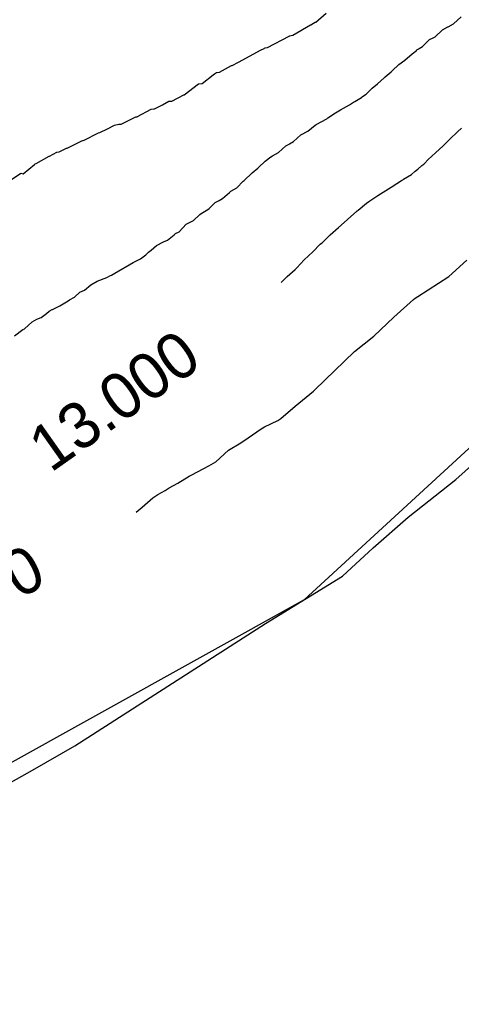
# Model space of a CAD drawing. Extents: x 158343 to 162498, y 431347 to 434500.
# Tile 116 of 220: x 159596 to 159613, y 433918 to 433956. Entities that reach past the tile are written whole.
import ezdxf

# ---------------------------------------------------------------- set-up
doc = ezdxf.new("R2010")
doc.units = 0
doc.header["$LTSCALE"] = 10
doc.header["$MEASUREMENT"] = 0
for name, color, linetype in [('000_arcering', 8, 'CONTINUOUS'), ('bestaand 012m', 8, 'CONTINUOUS'), ('def. con-hoogtelijn (index)', 8, 'CONTINUOUS')]:
    doc.layers.add(name, color=color, linetype=linetype)
doc.styles.add('Style-WORKING', font='WORKING.shx')

# ---------------------------------------------------------------- blocks, each defined once
blk = doc.blocks.new('bestaande hoogtelijnen')
at = {"layer": 'def. con-hoogtelijn (index)'}
for p, q in [((-60.254, -110.286), (-59.84, -109.943)), ((-60.254, -110.286), (-59.84, -109.943)), ((-60.254, -110.286), (-59.84, -109.943)), ((-60.338, -110.334), (-60.278, -110.294)), ((-60.338, -110.334), (-60.278, -110.294)), ((-60.338, -110.334), (-60.278, -110.294)), ((-60.278, -110.294), (-60.254, -110.286)), ((-60.278, -110.294), (-60.254, -110.286)), ((-60.278, -110.294), (-60.254, -110.286)), ((-54.849, -110.351), (-54.553, -110.083)), ((-54.849, -110.351), (-54.553, -110.083)), ((-61.148, -110.807), (-60.451, -110.397)), ((-61.148, -110.807), (-60.451, -110.397)), ((-61.148, -110.807), (-60.451, -110.397)), ((-60.451, -110.397), (-60.438, -110.394)), ((-60.451, -110.397), (-60.438, -110.394)), ((-60.451, -110.397), (-60.438, -110.394)), ((-60.438, -110.394), (-60.338, -110.334)), ((-60.438, -110.394), (-60.338, -110.334)), ((-60.438, -110.394), (-60.338, -110.334)), ((-55.575, -110.868), (-55.287, -110.594)), ((-55.575, -110.868), (-55.287, -110.594)), ((-55.287, -110.594), (-55.073, -110.481)), ((-55.287, -110.594), (-55.073, -110.481)), ((-55.073, -110.481), (-55.07, -110.479)), ((-55.073, -110.481), (-55.07, -110.479)), ((-55.07, -110.479), (-55.065, -110.475)), ((-55.07, -110.479), (-55.065, -110.475)), ((-55.065, -110.475), (-55.061, -110.472)), ((-55.065, -110.475), (-55.061, -110.472)), ((-55.061, -110.472), (-54.849, -110.351)), ((-55.061, -110.472), (-54.849, -110.351)), ((-62.138, -111.284), (-61.295, -110.837)), ((-62.138, -111.284), (-61.295, -110.837)), ((-62.138, -111.284), (-61.295, -110.837)), ((-61.295, -110.837), (-61.278, -110.833)), ((-61.295, -110.837), (-61.278, -110.833)), ((-61.295, -110.837), (-61.278, -110.833)), ((-61.278, -110.833), (-61.267, -110.83)), ((-61.278, -110.833), (-61.267, -110.83)), ((-61.278, -110.833), (-61.267, -110.83)), ((-61.267, -110.83), (-61.217, -110.82)), ((-61.267, -110.83), (-61.217, -110.82)), ((-61.267, -110.83), (-61.217, -110.82)), ((-61.217, -110.82), (-61.148, -110.807)), ((-61.217, -110.82), (-61.148, -110.807)), ((-61.217, -110.82), (-61.148, -110.807)), ((-56.069, -111.24), (-55.795, -110.969)), ((-56.069, -111.24), (-55.795, -110.969)), ((-55.795, -110.969), (-55.643, -110.901)), ((-55.795, -110.969), (-55.643, -110.901)), ((-55.643, -110.901), (-55.575, -110.868)), ((-55.643, -110.901), (-55.575, -110.868)), ((-62.973, -111.688), (-62.42, -111.391)), ((-62.973, -111.688), (-62.42, -111.391)), ((-62.973, -111.688), (-62.42, -111.391)), ((-62.42, -111.391), (-62.278, -111.32)), ((-62.42, -111.391), (-62.278, -111.32)), ((-62.42, -111.391), (-62.278, -111.32)), ((-62.278, -111.32), (-62.264, -111.312)), ((-62.278, -111.32), (-62.264, -111.312)), ((-62.278, -111.32), (-62.264, -111.312)), ((-62.264, -111.312), (-62.229, -111.302)), ((-62.264, -111.312), (-62.229, -111.302)), ((-62.264, -111.312), (-62.229, -111.302)), ((-62.229, -111.302), (-62.138, -111.284)), ((-62.229, -111.302), (-62.138, -111.284)), ((-62.229, -111.302), (-62.138, -111.284)), ((-56.477, -111.526), (-56.307, -111.396)), ((-56.477, -111.526), (-56.307, -111.396)), ((-56.307, -111.396), (-56.292, -111.382)), ((-56.307, -111.396), (-56.292, -111.382)), ((-56.292, -111.382), (-56.213, -111.331)), ((-56.292, -111.382), (-56.213, -111.331)), ((-56.213, -111.331), (-56.199, -111.318)), ((-56.213, -111.331), (-56.199, -111.318)), ((-56.199, -111.318), (-56.069, -111.24)), ((-56.199, -111.318), (-56.069, -111.24)), ((-63.53, -111.988), (-63.278, -111.856)), ((-63.53, -111.988), (-63.278, -111.856)), ((-63.53, -111.988), (-63.278, -111.856)), ((-63.278, -111.856), (-62.973, -111.688)), ((-63.278, -111.856), (-62.973, -111.688)), ((-63.278, -111.856), (-62.973, -111.688)), ((-56.994, -111.954), (-56.761, -111.784)), ((-56.994, -111.954), (-56.761, -111.784)), ((-56.761, -111.784), (-56.477, -111.526)), ((-56.761, -111.784), (-56.477, -111.526)), ((-64.148, -112.267), (-64.026, -112.246)), ((-64.148, -112.267), (-64.026, -112.246)), ((-64.148, -112.267), (-64.026, -112.246)), ((-64.026, -112.246), (-63.551, -111.993)), ((-64.026, -112.246), (-63.551, -111.993)), ((-64.026, -112.246), (-63.551, -111.993)), ((-63.551, -111.993), (-63.53, -111.988)), ((-63.551, -111.993), (-63.53, -111.988)), ((-63.551, -111.993), (-63.53, -111.988)), ((-57.534, -112.439), (-57.288, -112.232)), ((-57.534, -112.439), (-57.288, -112.232)), ((-57.288, -112.232), (-57.252, -112.2)), ((-57.288, -112.232), (-57.252, -112.2)), ((-57.252, -112.2), (-56.994, -111.954)), ((-57.252, -112.2), (-56.994, -111.954)), ((-64.709, -112.694), (-64.278, -112.353)), ((-64.709, -112.694), (-64.278, -112.353)), ((-64.709, -112.694), (-64.278, -112.353)), ((-64.278, -112.353), (-64.228, -112.317)), ((-64.278, -112.353), (-64.228, -112.317)), ((-64.278, -112.353), (-64.228, -112.317)), ((-64.278, -112.353), (-64.278, -112.353)), ((-64.278, -112.353), (-64.278, -112.353)), ((-64.278, -112.353), (-64.278, -112.353)), ((-64.228, -112.317), (-64.148, -112.268)), ((-64.228, -112.317), (-64.148, -112.268)), ((-64.228, -112.317), (-64.148, -112.268)), ((-64.148, -112.268), (-64.148, -112.267)), ((-64.148, -112.268), (-64.148, -112.267)), ((-64.148, -112.268), (-64.148, -112.267)), ((-57.834, -112.711), (-57.572, -112.474)), ((-57.834, -112.711), (-57.572, -112.474)), ((-57.572, -112.474), (-57.534, -112.439)), ((-57.572, -112.474), (-57.534, -112.439)), ((-65.412, -113.136), (-64.852, -112.705)), ((-65.412, -113.136), (-64.852, -112.705)), ((-65.412, -113.136), (-64.852, -112.705)), ((-64.852, -112.705), (-64.841, -112.704)), ((-64.852, -112.705), (-64.841, -112.704)), ((-64.852, -112.705), (-64.841, -112.704)), ((-64.841, -112.704), (-64.709, -112.694)), ((-64.841, -112.704), (-64.709, -112.694)), ((-64.841, -112.704), (-64.709, -112.694)), ((-58.278, -113.109), (-58.041, -112.882)), ((-58.278, -113.109), (-58.041, -112.882)), ((-58.041, -112.882), (-57.834, -112.711)), ((-58.041, -112.882), (-57.834, -112.711)), ((-66.265, -113.537), (-66.012, -113.389)), ((-66.265, -113.537), (-66.012, -113.389)), ((-66.265, -113.537), (-66.012, -113.389)), ((-66.012, -113.389), (-65.894, -113.389)), ((-66.012, -113.389), (-65.894, -113.389)), ((-66.012, -113.389), (-65.894, -113.389)), ((-65.894, -113.389), (-65.424, -113.136)), ((-65.894, -113.389), (-65.424, -113.136)), ((-65.894, -113.389), (-65.424, -113.136)), ((-65.424, -113.136), (-65.412, -113.136)), ((-65.424, -113.136), (-65.412, -113.136)), ((-65.424, -113.136), (-65.412, -113.136)), ((-58.771, -113.425), (-58.721, -113.395)), ((-58.771, -113.425), (-58.721, -113.395)), ((-58.721, -113.395), (-58.457, -113.237)), ((-58.721, -113.395), (-58.457, -113.237)), ((-58.457, -113.237), (-58.427, -113.217)), ((-58.457, -113.237), (-58.427, -113.217)), ((-58.427, -113.217), (-58.339, -113.155)), ((-58.427, -113.217), (-58.339, -113.155)), ((-58.339, -113.155), (-58.278, -113.109)), ((-58.339, -113.155), (-58.278, -113.109)), ((-67.247, -113.99), (-66.704, -113.697)), ((-67.247, -113.99), (-66.704, -113.697)), ((-67.247, -113.99), (-66.704, -113.697)), ((-66.704, -113.697), (-66.595, -113.691)), ((-66.704, -113.697), (-66.595, -113.691)), ((-66.704, -113.697), (-66.595, -113.691)), ((-66.595, -113.691), (-66.569, -113.69)), ((-66.595, -113.691), (-66.569, -113.69)), ((-66.595, -113.691), (-66.569, -113.69)), ((-66.569, -113.69), (-66.265, -113.537)), ((-66.569, -113.69), (-66.265, -113.537)), ((-66.569, -113.69), (-66.265, -113.537)), ((-59.471, -113.85), (-59.278, -113.73)), ((-59.471, -113.85), (-59.278, -113.73)), ((-59.278, -113.73), (-58.929, -113.525)), ((-59.278, -113.73), (-58.929, -113.525)), ((-58.929, -113.525), (-58.771, -113.425)), ((-58.929, -113.525), (-58.771, -113.425)), ((-67.88, -114.283), (-67.301, -114)), ((-67.88, -114.283), (-67.301, -114)), ((-67.88, -114.283), (-67.301, -114)), ((-67.301, -114), (-67.258, -113.996)), ((-67.301, -114), (-67.258, -113.996)), ((-67.301, -114), (-67.258, -113.996)), ((-67.258, -113.996), (-67.247, -113.99)), ((-67.258, -113.996), (-67.247, -113.99)), ((-67.258, -113.996), (-67.247, -113.99)), ((-60.24, -114.298), (-59.818, -114.074)), ((-60.24, -114.298), (-59.818, -114.074)), ((-59.818, -114.074), (-59.773, -114.043)), ((-59.818, -114.074), (-59.773, -114.043)), ((-59.773, -114.043), (-59.471, -113.85)), ((-59.773, -114.043), (-59.471, -113.85)), ((-68.713, -114.615), (-68.42, -114.475)), ((-68.713, -114.615), (-68.42, -114.475)), ((-68.713, -114.615), (-68.42, -114.475)), ((-68.42, -114.475), (-68.142, -114.329)), ((-68.42, -114.475), (-68.142, -114.329)), ((-68.42, -114.475), (-68.142, -114.329)), ((-68.142, -114.329), (-67.974, -114.285)), ((-68.142, -114.329), (-67.974, -114.285)), ((-68.142, -114.329), (-67.974, -114.285)), ((-67.974, -114.285), (-67.88, -114.283)), ((-67.974, -114.285), (-67.88, -114.283)), ((-67.974, -114.285), (-67.88, -114.283)), ((-60.833, -114.711), (-60.557, -114.563)), ((-60.833, -114.711), (-60.557, -114.563)), ((-60.557, -114.563), (-60.278, -114.325)), ((-60.557, -114.563), (-60.278, -114.325)), ((-60.278, -114.325), (-60.271, -114.321)), ((-60.278, -114.325), (-60.271, -114.321)), ((-60.271, -114.321), (-60.24, -114.298)), ((-60.271, -114.321), (-60.24, -114.298)), ((-54.691, -114.594), (-54.534, -114.44)), ((-54.691, -114.594), (-54.534, -114.44)), ((-54.691, -114.594), (-54.534, -114.44)), ((-69.998, -115.223), (-69.429, -114.944)), ((-69.998, -115.223), (-69.429, -114.944)), ((-69.998, -115.223), (-69.429, -114.944)), ((-69.429, -114.944), (-69.379, -114.931)), ((-69.429, -114.944), (-69.379, -114.931)), ((-69.429, -114.944), (-69.379, -114.931)), ((-69.379, -114.931), (-69.371, -114.927)), ((-69.379, -114.931), (-69.371, -114.927)), ((-69.379, -114.931), (-69.371, -114.927)), ((-69.371, -114.927), (-69.337, -114.918)), ((-69.371, -114.927), (-69.337, -114.918)), ((-69.371, -114.927), (-69.337, -114.918)), ((-69.337, -114.918), (-68.772, -114.629)), ((-69.337, -114.918), (-68.772, -114.629)), ((-69.337, -114.918), (-68.772, -114.629)), ((-68.772, -114.629), (-68.713, -114.615)), ((-68.772, -114.629), (-68.713, -114.615)), ((-68.772, -114.629), (-68.713, -114.615)), ((-61.125, -114.972), (-60.833, -114.711)), ((-61.125, -114.972), (-60.833, -114.711)), ((-55.089, -114.97), (-55.044, -114.929)), ((-55.089, -114.97), (-55.044, -114.929)), ((-55.089, -114.97), (-55.044, -114.929)), ((-55.044, -114.929), (-55.003, -114.892)), ((-55.044, -114.929), (-55.003, -114.892)), ((-55.044, -114.929), (-55.003, -114.892)), ((-55.003, -114.892), (-54.992, -114.882)), ((-55.003, -114.892), (-54.992, -114.882)), ((-55.003, -114.892), (-54.992, -114.882)), ((-54.992, -114.882), (-54.691, -114.594)), ((-54.992, -114.882), (-54.691, -114.594)), ((-54.992, -114.882), (-54.691, -114.594)), ((-70.311, -115.374), (-70.032, -115.227)), ((-70.311, -115.374), (-70.032, -115.227)), ((-70.311, -115.374), (-70.032, -115.227)), ((-70.032, -115.227), (-69.998, -115.223)), ((-70.032, -115.227), (-69.998, -115.223)), ((-70.032, -115.227), (-69.998, -115.223)), ((-61.717, -115.399), (-61.425, -115.141)), ((-61.717, -115.399), (-61.425, -115.141)), ((-61.425, -115.141), (-61.298, -115.075)), ((-61.425, -115.141), (-61.298, -115.075)), ((-61.298, -115.075), (-61.287, -115.065)), ((-61.298, -115.075), (-61.287, -115.065)), ((-61.287, -115.065), (-61.278, -115.057)), ((-61.287, -115.065), (-61.278, -115.057)), ((-61.278, -115.057), (-61.125, -114.972)), ((-61.278, -115.057), (-61.125, -114.972)), ((-55.561, -115.412), (-55.256, -115.136)), ((-55.561, -115.412), (-55.256, -115.136)), ((-55.561, -115.412), (-55.256, -115.136)), ((-55.256, -115.136), (-55.089, -114.97)), ((-55.256, -115.136), (-55.089, -114.97)), ((-55.256, -115.136), (-55.089, -114.97)), ((-71.215, -115.823), (-70.704, -115.54)), ((-71.215, -115.823), (-70.704, -115.54)), ((-71.215, -115.823), (-70.704, -115.54)), ((-70.704, -115.54), (-70.687, -115.538)), ((-70.704, -115.54), (-70.687, -115.538)), ((-70.704, -115.54), (-70.687, -115.538)), ((-70.687, -115.538), (-70.403, -115.391)), ((-70.687, -115.538), (-70.403, -115.391)), ((-70.687, -115.538), (-70.403, -115.391)), ((-70.403, -115.391), (-70.311, -115.374)), ((-70.403, -115.391), (-70.311, -115.374)), ((-70.403, -115.391), (-70.311, -115.374)), ((-62.235, -115.738), (-62.019, -115.568)), ((-62.235, -115.738), (-62.019, -115.568)), ((-62.019, -115.568), (-61.954, -115.525)), ((-62.019, -115.568), (-61.954, -115.525)), ((-61.954, -115.525), (-61.717, -115.399)), ((-61.954, -115.525), (-61.717, -115.399)), ((-55.992, -115.834), (-55.838, -115.677)), ((-55.992, -115.834), (-55.838, -115.677)), ((-55.992, -115.834), (-55.838, -115.677)), ((-55.838, -115.677), (-55.561, -115.412)), ((-55.838, -115.677), (-55.561, -115.412)), ((-55.838, -115.677), (-55.561, -115.412)), ((-71.722, -116.236), (-71.278, -115.865)), ((-71.722, -116.236), (-71.278, -115.865)), ((-71.722, -116.236), (-71.278, -115.865)), ((-71.278, -115.865), (-71.254, -115.847)), ((-71.278, -115.865), (-71.254, -115.847)), ((-71.278, -115.865), (-71.254, -115.847)), ((-71.254, -115.847), (-71.215, -115.823)), ((-71.254, -115.847), (-71.215, -115.823)), ((-71.254, -115.847), (-71.215, -115.823)), ((-62.741, -116.193), (-62.528, -116.017)), ((-62.741, -116.193), (-62.528, -116.017)), ((-62.528, -116.017), (-62.493, -115.986)), ((-62.528, -116.017), (-62.493, -115.986)), ((-62.493, -115.986), (-62.235, -115.738)), ((-62.493, -115.986), (-62.235, -115.738)), ((-56.355, -116.126), (-56.252, -116.055)), ((-56.355, -116.126), (-56.252, -116.055)), ((-56.355, -116.126), (-56.252, -116.055)), ((-56.252, -116.055), (-56.087, -115.909)), ((-56.252, -116.055), (-56.087, -115.909)), ((-56.252, -116.055), (-56.087, -115.909)), ((-56.087, -115.909), (-56.016, -115.855)), ((-56.087, -115.909), (-56.016, -115.855)), ((-56.087, -115.909), (-56.016, -115.855)), ((-56.016, -115.855), (-55.992, -115.834)), ((-56.016, -115.855), (-55.992, -115.834)), ((-56.016, -115.855), (-55.992, -115.834)), ((-72.849, -116.894), (-71.821, -116.207)), ((-72.849, -116.894), (-71.821, -116.207)), ((-72.849, -116.894), (-71.821, -116.207)), ((-71.821, -116.207), (-71.722, -116.236)), ((-71.821, -116.207), (-71.722, -116.236)), ((-71.821, -116.207), (-71.722, -116.236)), ((-63.097, -116.515), (-63.054, -116.49)), ((-63.097, -116.515), (-63.054, -116.49)), ((-63.054, -116.49), (-63.03, -116.475)), ((-63.054, -116.49), (-63.03, -116.475)), ((-63.03, -116.475), (-62.775, -116.227)), ((-63.03, -116.475), (-62.775, -116.227)), ((-62.775, -116.227), (-62.741, -116.193)), ((-62.775, -116.227), (-62.741, -116.193)), ((-57.07, -116.616), (-56.886, -116.499)), ((-57.07, -116.616), (-56.886, -116.499)), ((-57.07, -116.616), (-56.886, -116.499)), ((-56.886, -116.499), (-56.84, -116.467)), ((-56.886, -116.499), (-56.84, -116.467)), ((-56.886, -116.499), (-56.84, -116.467)), ((-56.84, -116.467), (-56.808, -116.443)), ((-56.84, -116.467), (-56.808, -116.443)), ((-56.84, -116.467), (-56.808, -116.443)), ((-56.808, -116.443), (-56.5, -116.259)), ((-56.808, -116.443), (-56.5, -116.259)), ((-56.808, -116.443), (-56.5, -116.259)), ((-56.5, -116.259), (-56.355, -116.126)), ((-56.5, -116.259), (-56.355, -116.126)), ((-56.5, -116.259), (-56.355, -116.126)), ((-63.58, -116.909), (-63.345, -116.782)), ((-63.58, -116.909), (-63.345, -116.782)), ((-63.345, -116.782), (-63.097, -116.515)), ((-63.345, -116.782), (-63.097, -116.515)), ((-57.816, -117.089), (-57.296, -116.756)), ((-57.816, -117.089), (-57.296, -116.756)), ((-57.816, -117.089), (-57.296, -116.756)), ((-57.296, -116.756), (-57.07, -116.616)), ((-57.296, -116.756), (-57.07, -116.616)), ((-57.296, -116.756), (-57.07, -116.616)), ((-64.038, -117.278), (-63.911, -117.205)), ((-64.038, -117.278), (-63.911, -117.205)), ((-63.911, -117.205), (-63.638, -116.965)), ((-63.911, -117.205), (-63.638, -116.965)), ((-63.638, -116.965), (-63.609, -116.936)), ((-63.638, -116.965), (-63.609, -116.936)), ((-63.609, -116.936), (-63.58, -116.909)), ((-63.609, -116.936), (-63.58, -116.909)), ((-58.168, -117.315), (-57.816, -117.089)), ((-58.168, -117.315), (-57.816, -117.089)), ((-58.168, -117.315), (-57.816, -117.089)), ((-64.751, -117.783), (-64.48, -117.636)), ((-64.751, -117.783), (-64.48, -117.636)), ((-64.48, -117.636), (-64.43, -117.591)), ((-64.48, -117.636), (-64.43, -117.591)), ((-64.43, -117.591), (-64.19, -117.355)), ((-64.43, -117.591), (-64.19, -117.355)), ((-64.19, -117.355), (-64.038, -117.278)), ((-64.19, -117.355), (-64.038, -117.278)), ((-58.623, -117.683), (-58.583, -117.655)), ((-58.623, -117.683), (-58.583, -117.655)), ((-58.623, -117.683), (-58.583, -117.655)), ((-58.583, -117.655), (-58.257, -117.377)), ((-58.583, -117.655), (-58.257, -117.377)), ((-58.583, -117.655), (-58.257, -117.377)), ((-58.257, -117.377), (-58.168, -117.315)), ((-58.257, -117.377), (-58.168, -117.315)), ((-58.257, -117.377), (-58.168, -117.315)), ((-65.046, -118.067), (-64.806, -117.836)), ((-65.046, -118.067), (-64.806, -117.836)), ((-64.806, -117.836), (-64.8, -117.833)), ((-64.806, -117.836), (-64.8, -117.833)), ((-64.8, -117.833), (-64.751, -117.783)), ((-64.8, -117.833), (-64.751, -117.783)), ((-59.357, -118.332), (-59.016, -118.031)), ((-59.357, -118.332), (-59.016, -118.031)), ((-59.357, -118.332), (-59.016, -118.031)), ((-59.016, -118.031), (-59.003, -118.019)), ((-59.016, -118.031), (-59.003, -118.019)), ((-59.016, -118.031), (-59.003, -118.019)), ((-59.003, -118.019), (-58.992, -118.009)), ((-59.003, -118.019), (-58.992, -118.009)), ((-59.003, -118.019), (-58.992, -118.009)), ((-58.992, -118.009), (-58.651, -117.705)), ((-58.992, -118.009), (-58.651, -117.705)), ((-58.992, -118.009), (-58.651, -117.705)), ((-58.651, -117.705), (-58.623, -117.683)), ((-58.651, -117.705), (-58.623, -117.683)), ((-58.651, -117.705), (-58.623, -117.683)), ((-65.613, -118.503), (-65.336, -118.209)), ((-65.613, -118.503), (-65.336, -118.209)), ((-65.336, -118.209), (-65.046, -118.067)), ((-65.336, -118.209), (-65.046, -118.067)), ((-59.69, -118.63), (-59.357, -118.332)), ((-59.69, -118.63), (-59.357, -118.332)), ((-59.69, -118.63), (-59.357, -118.332)), ((-66.071, -118.829), (-65.801, -118.622)), ((-66.071, -118.829), (-65.801, -118.622)), ((-65.801, -118.622), (-65.752, -118.576)), ((-65.801, -118.622), (-65.752, -118.576)), ((-65.752, -118.576), (-65.613, -118.503)), ((-65.752, -118.576), (-65.613, -118.503)), ((-59.992, -118.918), (-59.69, -118.63)), ((-59.992, -118.918), (-59.69, -118.63)), ((-59.992, -118.918), (-59.69, -118.63)), ((-66.706, -119.229), (-66.5, -119.043)), ((-66.706, -119.229), (-66.5, -119.043)), ((-66.5, -119.043), (-66.218, -118.898)), ((-66.5, -119.043), (-66.218, -118.898)), ((-66.218, -118.898), (-66.071, -118.829)), ((-66.218, -118.898), (-66.071, -118.829)), ((-60.369, -119.285), (-60.073, -118.995)), ((-60.369, -119.285), (-60.073, -118.995)), ((-60.369, -119.285), (-60.073, -118.995)), ((-60.073, -118.995), (-60.032, -118.955)), ((-60.073, -118.995), (-60.032, -118.955)), ((-60.073, -118.995), (-60.032, -118.955)), ((-60.032, -118.955), (-59.992, -118.918)), ((-60.032, -118.955), (-59.992, -118.918)), ((-60.032, -118.955), (-59.992, -118.918)), ((-67.406, -119.71), (-67.122, -119.57)), ((-67.406, -119.71), (-67.122, -119.57)), ((-67.122, -119.57), (-66.921, -119.41)), ((-67.122, -119.57), (-66.921, -119.41)), ((-66.921, -119.41), (-66.811, -119.309)), ((-66.921, -119.41), (-66.811, -119.309)), ((-66.811, -119.309), (-66.807, -119.307)), ((-66.811, -119.309), (-66.807, -119.307)), ((-66.807, -119.307), (-66.706, -119.229)), ((-66.807, -119.307), (-66.706, -119.229)), ((-60.703, -119.602), (-60.369, -119.285)), ((-60.703, -119.602), (-60.369, -119.285)), ((-60.703, -119.602), (-60.369, -119.285)), ((-68.127, -120.132), (-67.406, -119.71)), ((-68.127, -120.132), (-67.406, -119.71)), ((-61.06, -119.979), (-61.026, -119.946)), ((-61.06, -119.979), (-61.026, -119.946)), ((-61.06, -119.979), (-61.026, -119.946)), ((-61.026, -119.946), (-60.992, -119.914)), ((-61.026, -119.946), (-60.992, -119.914)), ((-61.026, -119.946), (-60.992, -119.914)), ((-60.992, -119.914), (-60.703, -119.602)), ((-60.992, -119.914), (-60.703, -119.602)), ((-60.992, -119.914), (-60.703, -119.602)), ((-55.039, -120.263), (-54.325, -119.619)), ((-55.039, -120.263), (-54.325, -119.619)), ((-68.817, -120.442), (-68.447, -120.296)), ((-68.817, -120.442), (-68.447, -120.296)), ((-68.447, -120.296), (-68.305, -120.222)), ((-68.447, -120.296), (-68.305, -120.222)), ((-68.305, -120.222), (-68.267, -120.206)), ((-68.305, -120.222), (-68.267, -120.206)), ((-68.267, -120.206), (-68.127, -120.132)), ((-68.267, -120.206), (-68.127, -120.132)), ((-61.609, -120.486), (-61.379, -120.259)), ((-61.609, -120.486), (-61.379, -120.259)), ((-61.609, -120.486), (-61.379, -120.259)), ((-61.379, -120.259), (-61.06, -119.979)), ((-61.379, -120.259), (-61.06, -119.979)), ((-61.379, -120.259), (-61.06, -119.979)), ((-56.254, -121.04), (-55.039, -120.263)), ((-56.254, -121.04), (-55.039, -120.263)), ((-69.326, -120.79), (-69.072, -120.584)), ((-69.326, -120.79), (-69.072, -120.584)), ((-69.072, -120.584), (-68.817, -120.442)), ((-69.072, -120.584), (-68.817, -120.442)), ((-69.911, -121.173), (-69.706, -121.064)), ((-69.911, -121.173), (-69.706, -121.064)), ((-69.706, -121.064), (-69.5, -120.874)), ((-69.706, -121.064), (-69.5, -120.874)), ((-69.5, -120.874), (-69.326, -120.79)), ((-69.5, -120.874), (-69.326, -120.79)), ((-56.413, -121.156), (-56.347, -121.106)), ((-56.413, -121.156), (-56.347, -121.106)), ((-56.347, -121.106), (-56.254, -121.04)), ((-56.347, -121.106), (-56.254, -121.04)), ((-70.572, -121.544), (-70.316, -121.423)), ((-70.572, -121.544), (-70.316, -121.423)), ((-70.316, -121.423), (-70.293, -121.41)), ((-70.316, -121.423), (-70.293, -121.41)), ((-70.293, -121.41), (-69.963, -121.205)), ((-70.293, -121.41), (-69.963, -121.205)), ((-69.963, -121.205), (-69.911, -121.173)), ((-69.963, -121.205), (-69.911, -121.173)), ((-57.191, -121.851), (-56.413, -121.156)), ((-57.191, -121.851), (-56.413, -121.156)), ((-71.185, -121.931), (-71.016, -121.859)), ((-71.185, -121.931), (-71.016, -121.859)), ((-71.016, -121.859), (-70.811, -121.703)), ((-71.016, -121.859), (-70.811, -121.703)), ((-70.811, -121.703), (-70.706, -121.621)), ((-70.811, -121.703), (-70.706, -121.621)), ((-70.706, -121.621), (-70.585, -121.554)), ((-70.706, -121.621), (-70.585, -121.554)), ((-70.585, -121.554), (-70.572, -121.544)), ((-70.585, -121.554), (-70.572, -121.544)), ((-57.969, -122.591), (-57.191, -121.851)), ((-57.969, -122.591), (-57.191, -121.851)), ((-71.67, -122.303), (-71.373, -122.028)), ((-71.67, -122.303), (-71.373, -122.028)), ((-71.373, -122.028), (-71.185, -121.931)), ((-71.373, -122.028), (-71.185, -121.931)), ((-72.068, -122.583), (-71.741, -122.338)), ((-72.068, -122.583), (-71.741, -122.338)), ((-71.741, -122.338), (-71.67, -122.303)), ((-71.741, -122.338), (-71.67, -122.303)), ((-58.726, -123.192), (-57.969, -122.591)), ((-58.726, -123.192), (-57.969, -122.591)), ((-60.282, -124.7), (-58.726, -123.192)), ((-60.282, -124.7), (-58.726, -123.192)), ((-61.06, -125.331), (-60.343, -124.753)), ((-61.06, -125.331), (-60.343, -124.753)), ((-60.343, -124.753), (-60.31, -124.725)), ((-60.343, -124.753), (-60.31, -124.725)), ((-60.31, -124.725), (-60.282, -124.7)), ((-60.31, -124.725), (-60.282, -124.7)), ((-61.618, -125.816), (-61.06, -125.331)), ((-61.618, -125.816), (-61.06, -125.331)), ((-62.262, -126.15), (-61.742, -125.892)), ((-62.262, -126.15), (-61.742, -125.892)), ((-61.742, -125.892), (-61.618, -125.816)), ((-61.742, -125.892), (-61.618, -125.816)), ((-63.075, -126.694), (-62.726, -126.463)), ((-63.075, -126.694), (-62.726, -126.463)), ((-62.726, -126.463), (-62.396, -126.224)), ((-62.726, -126.463), (-62.396, -126.224)), ((-62.396, -126.224), (-62.262, -126.15)), ((-62.396, -126.224), (-62.262, -126.15)), ((-63.679, -127.066), (-63.193, -126.774)), ((-63.679, -127.066), (-63.193, -126.774)), ((-63.193, -126.774), (-63.174, -126.761)), ((-63.193, -126.774), (-63.174, -126.761)), ((-63.174, -126.761), (-63.075, -126.694)), ((-63.174, -126.761), (-63.075, -126.694)), ((-54.764, -128.213), (-53.008, -126.63)), ((-54.764, -128.213), (-53.008, -126.63)), ((-54.764, -128.213), (-53.008, -126.63)), ((-64.166, -127.518), (-63.679, -127.066)), ((-64.166, -127.518), (-63.679, -127.066)), ((-64.666, -127.796), (-64.439, -127.672)), ((-64.666, -127.796), (-64.439, -127.672)), ((-64.439, -127.672), (-64.166, -127.518)), ((-64.439, -127.672), (-64.166, -127.518)), ((-65.217, -128.083), (-65.109, -128.023)), ((-65.217, -128.083), (-65.109, -128.023)), ((-65.109, -128.023), (-64.666, -127.796)), ((-65.109, -128.023), (-64.666, -127.796)), ((-65.994, -128.541), (-65.664, -128.353)), ((-65.994, -128.541), (-65.664, -128.353)), ((-65.664, -128.353), (-65.217, -128.083)), ((-65.664, -128.353), (-65.217, -128.083)), ((-56.627, -129.691), (-54.764, -128.213)), ((-56.627, -129.691), (-54.764, -128.213)), ((-56.627, -129.691), (-54.764, -128.213)), ((-66.641, -128.932), (-66.449, -128.8)), ((-66.641, -128.932), (-66.449, -128.8)), ((-66.449, -128.8), (-66.156, -128.639)), ((-66.449, -128.8), (-66.156, -128.639)), ((-66.156, -128.639), (-65.994, -128.541)), ((-66.156, -128.639), (-65.994, -128.541)), ((-67.059, -129.292), (-66.641, -128.932)), ((-67.059, -129.292), (-66.641, -128.932)), ((-67.289, -129.484), (-67.059, -129.292)), ((-67.289, -129.484), (-67.059, -129.292)), ((-58.001, -130.883), (-56.627, -129.691)), ((-58.001, -130.883), (-56.627, -129.691)), ((-58.001, -130.883), (-56.627, -129.691)), ((-59.199, -131.994), (-58.001, -130.883)), ((-59.199, -131.994), (-58.001, -130.883)), ((-59.199, -131.994), (-58.001, -130.883)), ((-62.226, -133.846), (-59.199, -131.994)), ((-62.226, -133.846), (-59.199, -131.994)), ((-62.226, -133.846), (-59.199, -131.994)), ((-69.704, -138.644), (-62.226, -133.846)), ((-69.704, -138.644), (-62.226, -133.846)), ((-69.704, -138.644), (-62.226, -133.846)), ((-71.365, -139.604), (-69.704, -138.644)), ((-71.365, -139.604), (-69.704, -138.644)), ((-71.365, -139.604), (-69.704, -138.644)), ((-73.026, -140.531), (-71.365, -139.604)), ((-73.026, -140.531), (-71.365, -139.604)), ((-73.026, -140.531), (-71.365, -139.604))]:
    blk.add_line(p, q, dxfattribs=at)
at = {"layer": 'def. con-hoogtelijn (index)', "style": 'Style-WORKING'}
for s, rotation, p in [('13.000', 35.2223, (-70.648, -127.969)), ('13.000', 35.2223, (-70.648, -127.969)), ('13.000', 35.2223, (-70.648, -127.969)), ('12.500', 27.5306, (-77.248, -135.69)), ('12.500', 27.5306, (-77.248, -135.69))]:
    blk.add_text(s, height=1.8, rotation=rotation, dxfattribs=at).set_placement(p)

msp = doc.modelspace()

# ---------------------------------------------------------------- linework, layer by layer
at = {"layer": 'bestaand 012m'}
for points in [[(159688.595, 433904.023, -0.268753), (159684.715, 433917.918), (159691.245, 433951.64), (159696.894, 433973.527), (159701.84, 433981.785), (159703.917, 433987.32, -0.105712), (159694.48, 433984.494), (159685.944, 433984.494), (159674.05, 433986.019), (159665.038, 433986.395, 0.179647), (159651.388, 433977.535), (159636.182, 433960.226), (159607.092, 433933.511), (159590.95, 433924.545, -0.147715), (159567.617, 433924.043), (159559.358, 433929.258), (159554.144, 433937.517), (159552.484, 433956.834), (159553.96, 433975.41), (159556.16, 433988.792), (159524.067, 433890.726, -0.40747)], [(159699.302, 433985.395), (159694.48, 433984.494), (159685.944, 433984.494), (159674.05, 433986.019), (159665.038, 433986.395, 0.179647), (159651.388, 433977.535), (159636.182, 433960.226), (159607.092, 433933.511), (159590.95, 433924.545, -0.147715), (159567.617, 433924.043), (159559.358, 433929.258), (159554.144, 433937.517), (159552.484, 433956.834), (159553.96, 433975.41), (159556.16, 433988.792)]]:
    msp.add_lwpolyline(points, format="xyb", dxfattribs=at)

# ---------------------------------------------------------------- block references
at = {"layer": '000_arcering'}
msp.add_blockref('bestaande hoogtelijnen', (159667.804, 434066.432), dxfattribs=at)

doc.saveas('drawing.dxf')
